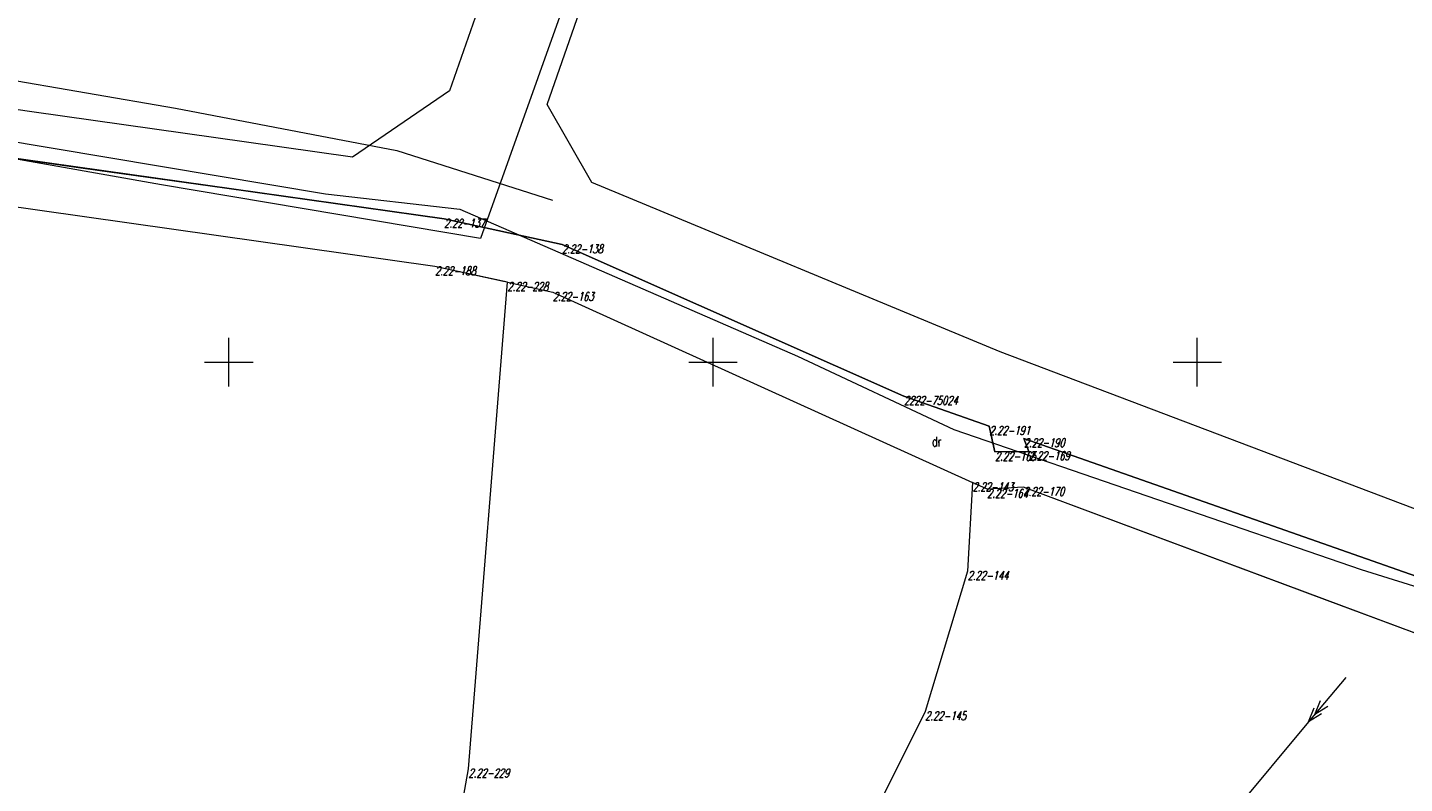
# Model space of a CAD drawing. Header units: metres. Extents: x 7582703 to 7587334, y 6019078 to 6022350.
# Tile 26 of 88: x 7585279 to 7585421, y 6019806 to 6019885. Entities that reach past the tile are written whole.
import ezdxf
from ezdxf.enums import TextEntityAlignment as Align

# ---------------------------------------------------------------- set-up
doc = ezdxf.new("R2010")
doc.units = ezdxf.units.M
doc.header["$MEASUREMENT"] = 0
doc.linetypes.add('EGDE', pattern=[0])
doc.layers.add('Dzialki', color=7, linetype='EGDE', lineweight=60)
doc.styles.get("Standard").update_dxf_attribs({"font": 'Simplex.SHX', "width": 0.75})

msp = doc.modelspace()

# ---------------------------------------------------------------- linework, layer by layer
at = {"layer": 'Dzialki', "lineweight": 9}
for p, q in [((7585332.6, 6019906.27), (7585322.8, 6019878.04)), ((7585336.09, 6019891.16), (7585325.98, 6019862.78)), ((7585332.89, 6019876.62), (7585337.51, 6019889.92)), ((7585266.5, 6019881.08), (7585294.5, 6019876.25)), ((7585322.8, 6019878.04), (7585312.76, 6019871.19)), ((7585254.62, 6019876.67), (7585309.99, 6019867.4)), ((7585279.67, 6019875.87), (7585270.33, 6019877.19)), ((7585294.5, 6019876.25), (7585317.34, 6019871.86)), ((7585337.5, 6019868.56), (7585332.89, 6019876.62)), ((7585293.04, 6019868.31), (7585250.75, 6019875.82)), ((7585301.83, 6019872.74), (7585279.67, 6019875.87)), ((7585322.24, 6019864.8), (7585262.78, 6019873.2)), ((7585262.78, 6019873.2), (7585284.97, 6019870.06)), ((7585312.76, 6019871.19), (7585301.83, 6019872.74)), ((7585317.34, 6019871.86), (7585333.41, 6019866.74)), ((7585284.97, 6019870.06), (7585299.57, 6019868.01)), ((7585321.29, 6019859.89), (7585261.84, 6019868.29)), ((7585321.29, 6019859.89), (7585261.84, 6019868.29)), ((7585325.98, 6019862.78), (7585293.04, 6019868.31)), ((7585299.57, 6019868.01), (7585322.24, 6019864.8)), ((7585309.99, 6019867.4), (7585323.85, 6019865.81)), ((7585379.64, 6019851.08), (7585337.5, 6019868.56)), ((7585334.41, 6019862.15), (7585322.24, 6019864.8)), ((7585322.24, 6019864.8), (7585334.41, 6019862.15)), ((7585323.85, 6019865.81), (7585358.72, 6019850.62)), ((7585369.71, 6019846.49), (7585334.41, 6019862.15)), ((7585334.41, 6019862.15), (7585369.71, 6019846.49)), ((7585328.77, 6019858.27), (7585321.29, 6019859.89)), ((7585328.38, 6019858.34), (7585321.29, 6019859.89)), ((7585324.75, 6019808), (7585328.77, 6019858.27)), ((7585324.75, 6019808), (7585328.77, 6019858.27)), ((7585328.77, 6019858.27), (7585328.38, 6019858.34)), ((7585328.77, 6019858.27), (7585333.46, 6019857.24)), ((7585328.77, 6019858.27), (7585333.46, 6019857.24)), ((7585333.46, 6019857.24), (7585376.8, 6019837.57)), ((7585333.46, 6019857.24), (7585376.8, 6019837.57)), ((7585300, 6019847.5), (7585300, 6019852.5)), ((7585350, 6019847.5), (7585350, 6019852.5)), ((7585400, 6019847.5), (7585400, 6019852.5)), ((7585358.72, 6019850.62), (7585374.86, 6019843.04)), ((7585424.68, 6019833.98), (7585379.64, 6019851.08)), ((7585297.5, 6019850), (7585302.5, 6019850)), ((7585347.5, 6019850), (7585352.5, 6019850)), ((7585397.5, 6019850), (7585402.5, 6019850)), ((7585378.52, 6019843.4), (7585369.71, 6019846.49)), ((7585369.71, 6019846.49), (7585378.52, 6019843.4)), ((7585379.11, 6019840.72), (7585378.52, 6019843.4)), ((7585378.52, 6019843.4), (7585379.11, 6019840.72)), ((7585374.86, 6019843.04), (7585416.92, 6019828.59)), ((7585444.04, 6019820.33), (7585382.1, 6019842.13)), ((7585382.1, 6019842.13), (7585382.62, 6019840.78)), ((7585382.62, 6019840.78), (7585382.1, 6019842.13)), ((7585382.1, 6019842.13), (7585444.04, 6019820.33)), ((7585382.62, 6019840.78), (7585379.11, 6019840.72)), ((7585379.11, 6019840.72), (7585382.62, 6019840.78)), ((7585376.8, 6019837.57), (7585376.29, 6019828.41)), ((7585376.8, 6019837.57), (7585376.29, 6019828.41)), ((7585378.3, 6019836.89), (7585376.8, 6019837.57)), ((7585378.3, 6019836.89), (7585376.8, 6019837.57)), ((7585382.05, 6019837.09), (7585378.3, 6019836.89)), ((7585382.05, 6019837.09), (7585378.3, 6019836.89)), ((7585442.35, 6019814.57), (7585382.05, 6019837.09)), ((7585413.43, 6019825.38), (7585382.05, 6019837.09)), ((7585376.29, 6019828.41), (7585371.9, 6019813.91)), ((7585376.29, 6019828.41), (7585371.9, 6019813.91)), ((7585416.92, 6019828.59), (7585464.22, 6019813.81)), ((7585442.35, 6019814.57), (7585413.43, 6019825.38)), ((7585415.34, 6019817.43), (7585411.49, 6019812.83)), ((7585412.13, 6019813.59), (7585412.71, 6019815.06)), ((7585371.9, 6019813.91), (7585367.47, 6019805)), ((7585371.9, 6019813.91), (7585367.47, 6019805)), ((7585411.49, 6019812.83), (7585412.07, 6019814.3)), ((7585412.84, 6019813.66), (7585411.49, 6019812.83)), ((7585413.48, 6019814.42), (7585412.13, 6019813.59)), ((7585411.49, 6019812.83), (7585403.8, 6019803.62)), ((7585316.57, 6019761.77), (7585324.75, 6019808)), ((7585316.57, 6019761.77), (7585324.75, 6019808))]:
    msp.add_line(p, q, dxfattribs=at)

# ---------------------------------------------------------------- texts
at = {"layer": 'Dzialki', "lineweight": 9, "oblique": 15, "width": 0.7}
for s, p in [('2.22-137', (7585322.24, 6019864.8)), ('2.22-138', (7585334.41, 6019862.15)), ('2.22-188', (7585321.29, 6019859.89)), ('2.22-228', (7585328.77, 6019858.27)), ('2.22-163', (7585333.46, 6019857.24)), ('2222-75024', (7585369.71, 6019846.49)), ('2.22-191', (7585378.52, 6019843.4)), ('2.22-190', (7585382.1, 6019842.13)), ('2.22-165', (7585379.11, 6019840.72)), ('2.22-169', (7585382.62, 6019840.78)), ('2.22-143', (7585376.8, 6019837.57)), ('2.22-164', (7585378.3, 6019836.89)), ('2.22-170', (7585382.05, 6019837.09)), ('2.22-144', (7585376.29, 6019828.41)), ('2.22-145', (7585371.9, 6019813.91)), ('2.22-229', (7585324.75, 6019808))]:
    msp.add_text(s, height=0.9, dxfattribs=at).set_placement(p, align=Align.TOP_LEFT)
at = {"layer": 'Dzialki', "lineweight": 9, "width": 0.7}
msp.add_text('dr', height=1, dxfattribs=at).set_placement((7585372.61, 6019842.3), align=Align.TOP_LEFT)

doc.saveas('drawing.dxf')
